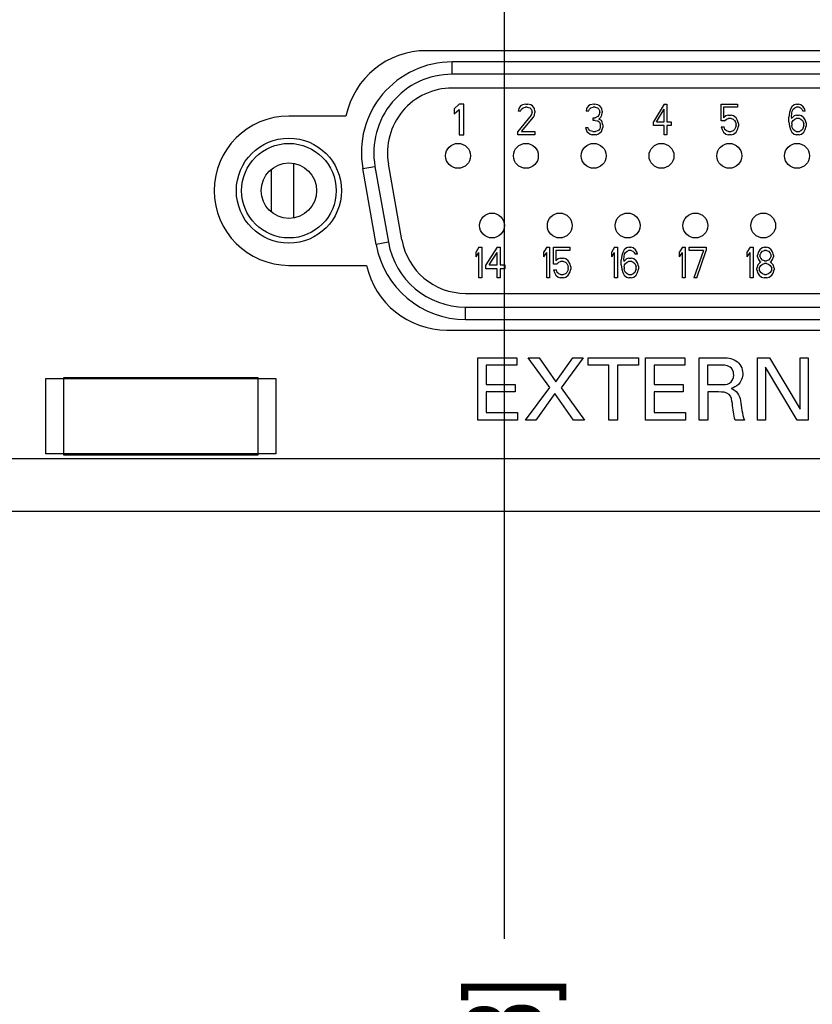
# Model space of a CAD drawing. Header units: inches. Extents: x 0 to 34, y 0 to 22.
# Tile 26 of 78: x 12.3 to 13.6, y 6.6 to 8.1. Entities that reach past the tile are written whole.
import ezdxf

# ---------------------------------------------------------------- set-up
doc = ezdxf.new("R2010")
doc.units = ezdxf.units.IN
doc.header["$LTSCALE"] = 1.87
doc.header["$MEASUREMENT"] = 0
doc.layers.get('0').update_dxf_attribs({"linetype": 'CONTINUOUS'})
doc.layers.add('02___PRT_ALL_AXES', color=7, linetype='CONTINUOUS')
doc.layers.add('DIMENSIONS', color=7, linetype='CONTINUOUS')
doc.styles.get("Standard").update_dxf_attribs({"font": 'txt', "width": 0.8})
doc.dimstyles.new('DIMSTYLE_2', dxfattribs={"dimtxt": 0.125, "dimasz": 0.18, "dimexe": 0.125, "dimexo": 0.0625, "dimgap": 0.09, "dimtad": 0, "dimtih": 1, "dimtoh": 1, "dimzin": 4, "dimdsep": 46, "dimtxsty": 'STANDARD', "dimblk": '_FILLED', "dimblk1": '_FILLED', "dimblk2": '_FILLED', "dimcen": 0.09, "dimadec": 0, "dimazin": 0, "dimtp": 0.001, "dimtm": 0.001, "dimtfac": 1, "dimtofl": 0, "dimtmove": 0, "dimatfit": 3, "dimldrblk": '_FILLED', "dimfxl": 1, "dimtolj": 1, "dimtzin": 4, "dimarcsym": 0})

# ---------------------------------------------------------------- blocks, each defined once
blk = doc.blocks.new('*D19')
at = {"layer": 'DIMENSIONS', "color": 2, "linetype": 'CONTINUOUS'}
blk.add_line((13.1285, 8.248), (13.1285, 6.6713), dxfattribs=at)
at = {"layer": 'DIMENSIONS', "color": 2, "linetype": 'CONTINUOUS', "insert": (13.066, 6.6088), "char_height": 0.125, "width": 1.325, "attachment_point": 3, "rotation": 90, "line_spacing_factor": 0.9}
blk.add_mtext('10.31{\\Ftxt.shx;\\W1.000000;\\H0.125000; }[261.8]', dxfattribs=at)
blk = doc.blocks.new('_FILLED')
at = {"color": 0, "linetype": 'BYBLOCK'}
blk.add_solid([(0, 0), (-1, 0.1736), (-1, -0.1736)], dxfattribs=at)
blk = doc.blocks.new('*D20')
at = {"layer": 'DIMENSIONS', "color": 2, "linetype": 'CONTINUOUS'}
blk.add_line((14.2785, 8.3928), (14.2785, 6.6713), dxfattribs=at)
at = {"layer": 'DIMENSIONS', "color": 2, "linetype": 'CONTINUOUS', "insert": (14.216, 6.6088), "char_height": 0.125, "width": 1.125, "attachment_point": 3, "rotation": 90, "line_spacing_factor": 0.9}
blk.add_mtext('11.46{\\Ftxt.shx;\\W1.000000;\\H0.125000; }[291]', dxfattribs=at)
blk = doc.blocks.new('*D21')
at = {"layer": 'DIMENSIONS', "color": 2, "linetype": 'CONTINUOUS'}
blk.add_line((13.7085, 7.6463), (13.7085, 6.6713), dxfattribs=at)
at = {"layer": 'DIMENSIONS', "color": 2, "linetype": 'CONTINUOUS', "insert": (13.646, 6.6088), "char_height": 0.125, "width": 1.325, "attachment_point": 3, "rotation": 90, "line_spacing_factor": 0.9}
blk.add_mtext('10.89{\\Ftxt.shx;\\W1.000000;\\H0.125000; }[276.5]', dxfattribs=at)
blk = doc.blocks.new('*D26')
at = {"layer": 'DIMENSIONS', "color": 2, "linetype": 'CONTINUOUS'}
blk.add_line((15.4345, 8.4512), (15.4345, 6.6713), dxfattribs=at)
at = {"layer": 'DIMENSIONS', "color": 2, "linetype": 'CONTINUOUS', "insert": (15.372, 6.6088), "char_height": 0.125, "width": 1.625, "attachment_point": 3, "rotation": 90, "line_spacing_factor": 0.9}
blk.add_mtext('2X 12.61{\\Ftxt.shx;\\W1.000000;\\H0.125000; }[320.3]', dxfattribs=at)
blk = doc.blocks.new('*D27')
at = {"layer": 'DIMENSIONS', "color": 2, "linetype": 'CONTINUOUS'}
blk.add_line((16.0745, 8.4512), (16.0745, 6.6713), dxfattribs=at)
at = {"layer": 'DIMENSIONS', "color": 2, "linetype": 'CONTINUOUS', "insert": (16.012, 6.6088), "char_height": 0.125, "width": 1.625, "attachment_point": 3, "rotation": 90, "line_spacing_factor": 0.9}
blk.add_mtext('2X 13.25{\\Ftxt.shx;\\W1.000000;\\H0.125000; }[336.6]', dxfattribs=at)
blk = doc.blocks.new('*D28')
at = {"layer": 'DIMENSIONS', "color": 2, "linetype": 'CONTINUOUS'}
blk.add_line((16.7145, 8.4512), (16.7145, 6.6713), dxfattribs=at)
at = {"layer": 'DIMENSIONS', "color": 2, "linetype": 'CONTINUOUS', "insert": (16.652, 6.6088), "char_height": 0.125, "width": 1.625, "attachment_point": 3, "rotation": 90, "line_spacing_factor": 0.9}
blk.add_mtext('2X 13.89{\\Ftxt.shx;\\W1.000000;\\H0.125000; }[352.9]', dxfattribs=at)
blk = doc.blocks.new('*D29')
at = {"layer": 'DIMENSIONS', "color": 2, "linetype": 'CONTINUOUS'}
blk.add_line((17.3545, 8.4512), (17.3545, 6.6713), dxfattribs=at)
at = {"layer": 'DIMENSIONS', "color": 2, "linetype": 'CONTINUOUS', "insert": (17.292, 6.6088), "char_height": 0.125, "width": 1.625, "attachment_point": 3, "rotation": 90, "line_spacing_factor": 0.9}
blk.add_mtext('2X 14.53{\\Ftxt.shx;\\W1.000000;\\H0.125000; }[369.1]', dxfattribs=at)
blk = doc.blocks.new('*D30')
at = {"layer": 'DIMENSIONS', "color": 2, "linetype": 'CONTINUOUS'}
blk.add_line((19.0645, 7.6463), (19.0645, 6.6713), dxfattribs=at)
at = {"layer": 'DIMENSIONS', "color": 2, "linetype": 'CONTINUOUS', "insert": (19.002, 6.6088), "char_height": 0.125, "width": 1.325, "attachment_point": 3, "rotation": 90, "line_spacing_factor": 0.9}
blk.add_mtext('16.24{\\Ftxt.shx;\\W1.000000;\\H0.125000; }[412.5]', dxfattribs=at)
blk = doc.blocks.new('*D31')
at = {"layer": 'DIMENSIONS', "color": 2, "linetype": 'CONTINUOUS'}
blk.add_line((19.6345, 8.3928), (19.6345, 6.6713), dxfattribs=at)
at = {"layer": 'DIMENSIONS', "color": 2, "linetype": 'CONTINUOUS', "insert": (19.572, 6.6088), "char_height": 0.125, "width": 1.125, "attachment_point": 3, "rotation": 90, "line_spacing_factor": 0.9}
blk.add_mtext('16.81{\\Ftxt.shx;\\W1.000000;\\H0.125000; }[427]', dxfattribs=at)
blk = doc.blocks.new('*D32')
at = {"layer": 'DIMENSIONS', "color": 2, "linetype": 'CONTINUOUS'}
blk.add_line((18.4845, 8.248), (18.4845, 6.6713), dxfattribs=at)
at = {"layer": 'DIMENSIONS', "color": 2, "linetype": 'CONTINUOUS', "insert": (18.422, 6.6088), "char_height": 0.125, "width": 1.325, "attachment_point": 3, "rotation": 90, "line_spacing_factor": 0.9}
blk.add_mtext('15.66{\\Ftxt.shx;\\W1.000000;\\H0.125000; }[397.8]', dxfattribs=at)
blk = doc.blocks.new('*D33')
at = {"layer": 'DIMENSIONS', "color": 2, "linetype": 'CONTINUOUS'}
for p, q in [((21.4585, 7.2723), (21.4585, 7.0214)), ((21.4585, 7.0214), (21.412, 6.9877)), ((21.412, 6.9877), (21.412, 6.6713))]:
    blk.add_line(p, q, dxfattribs=at)
at = {"layer": 'DIMENSIONS', "color": 2, "linetype": 'CONTINUOUS', "insert": (21.3495, 6.6088), "char_height": 0.125, "width": 1.625, "attachment_point": 3, "rotation": 90, "line_spacing_factor": 0.9}
blk.add_mtext('2X 18.64{\\Ftxt.shx;\\W1.000000;\\H0.125000; }[473.4]', dxfattribs=at)
blk = doc.blocks.new('*D34')
at = {"layer": 'DIMENSIONS', "color": 2, "linetype": 'CONTINUOUS'}
blk.add_line((21.5865, 7.2723), (21.5865, 6.6713), dxfattribs=at)
at = {"layer": 'DIMENSIONS', "color": 2, "linetype": 'CONTINUOUS', "insert": (21.524, 6.6088), "char_height": 0.125, "width": 1.625, "attachment_point": 3, "rotation": 90, "line_spacing_factor": 0.9}
blk.add_mtext('2X 18.76{\\Ftxt.shx;\\W1.000000;\\H0.125000; }[476.6]', dxfattribs=at)

msp = doc.modelspace()

# ---------------------------------------------------------------- linework, layer by layer
at = {"color": 7, "linetype": 'CONTINUOUS'}
for p, q in [((14.372, 8.0808), (13.045, 8.0808)), ((13.045, 8.0608), (13.045, 8.0808)), ((14.372, 8.0608), (13.045, 8.0608)), ((14.372, 8.0388), (13.045, 8.0388)), ((13.0561, 8.0128), (13.0484, 8.0055)), ((13.0637, 8.0128), (13.0561, 8.0128)), ((13.0637, 7.9638), (13.0637, 8.0128)), ((13.155, 8.0099), (13.152, 8.0057)), ((13.1581, 8.012), (13.155, 8.0099)), ((13.1635, 8.013), (13.1581, 8.012)), ((13.1589, 8.0067), (13.1627, 8.0078)), ((13.1658, 8.0078), (13.1627, 8.0078)), ((13.1635, 8.013), (13.1666, 8.013)), ((13.1658, 8.0078), (13.1697, 8.0067)), ((13.1712, 8.012), (13.1666, 8.013)), ((13.1743, 8.0099), (13.1712, 8.012)), ((13.1773, 8.0057), (13.1743, 8.0099)), ((13.264, 8.0099), (13.261, 8.0057)), ((13.2671, 8.012), (13.264, 8.0099)), ((13.2725, 8.013), (13.2671, 8.012)), ((13.2679, 8.0067), (13.2717, 8.0078)), ((13.2748, 8.0078), (13.2717, 8.0078)), ((13.2725, 8.013), (13.274, 8.013)), ((13.2794, 8.012), (13.274, 8.013)), ((13.2748, 8.0078), (13.2787, 8.0067)), ((13.2825, 8.0099), (13.2794, 8.012)), ((13.2856, 8.0057), (13.2825, 8.0099)), ((13.3857, 8.013), (13.3684, 7.9847)), ((13.3857, 8.013), (13.39, 8.013)), ((13.39, 8.013), (13.39, 7.9847)), ((13.4774, 8.013), (13.5036, 8.013)), ((13.4774, 7.9858), (13.4774, 8.013)), ((13.5036, 8.0078), (13.4813, 8.0078)), ((13.4813, 8.0078), (13.4813, 7.991)), ((13.5036, 8.013), (13.5036, 8.0078)), ((13.591, 8.0088), (13.5887, 8.0046)), ((13.5949, 8.012), (13.591, 8.0088)), ((13.5987, 8.013), (13.5949, 8.012)), ((13.5957, 8.0067), (13.598, 8.0078)), ((13.6026, 8.0078), (13.598, 8.0078)), ((13.5987, 8.013), (13.6018, 8.013)), ((13.6057, 8.012), (13.6018, 8.013)), ((13.6026, 8.0078), (13.6049, 8.0067)), ((13.6095, 8.0088), (13.6057, 8.012)), ((13.6118, 8.0046), (13.6095, 8.0088)), ((13.0484, 8.0055), (13.0484, 7.9972)), ((13.0484, 7.9972), (13.0561, 8.0044)), ((13.0561, 8.0044), (13.0561, 7.9638)), ((13.172, 7.9952), (13.1504, 7.969)), ((13.152, 8.0057), (13.1512, 8.0015)), ((13.155, 8.0015), (13.1512, 8.0015)), ((13.155, 8.0015), (13.1566, 8.0046)), ((13.1566, 8.0046), (13.1589, 8.0067)), ((13.1566, 7.969), (13.1758, 7.9921)), ((13.1697, 8.0067), (13.172, 8.0046)), ((13.172, 8.0046), (13.1735, 8.0015)), ((13.1735, 7.9994), (13.172, 7.9952)), ((13.1735, 7.9994), (13.1735, 8.0015)), ((13.1758, 7.9921), (13.1773, 7.9952)), ((13.1781, 8.0015), (13.1773, 8.0057)), ((13.1773, 7.9952), (13.1781, 7.9994)), ((13.1781, 8.0015), (13.1781, 7.9994)), ((13.261, 8.0057), (13.2602, 8.0015)), ((13.264, 8.0015), (13.2602, 8.0015)), ((13.264, 8.0015), (13.2656, 8.0046)), ((13.2656, 8.0046), (13.2679, 8.0067)), ((13.2794, 7.9931), (13.2748, 7.991)), ((13.2787, 8.0067), (13.281, 8.0046)), ((13.281, 7.9952), (13.2794, 7.9931)), ((13.281, 8.0046), (13.2825, 8.0015)), ((13.2825, 7.9994), (13.281, 7.9952)), ((13.281, 7.9889), (13.284, 7.9921)), ((13.2825, 7.9994), (13.2825, 8.0015)), ((13.284, 7.9921), (13.2856, 7.9952)), ((13.2863, 8.0015), (13.2856, 8.0057)), ((13.2856, 7.9952), (13.2863, 7.9994)), ((13.2863, 8.0015), (13.2863, 7.9994)), ((13.3735, 7.9847), (13.3857, 8.0046)), ((13.3857, 7.9847), (13.3857, 8.0046)), ((13.4851, 7.9942), (13.4813, 7.991)), ((13.489, 7.9952), (13.4851, 7.9942)), ((13.489, 7.9952), (13.4936, 7.9952)), ((13.4974, 7.9942), (13.4936, 7.9952)), ((13.5013, 7.991), (13.4974, 7.9942)), ((13.5872, 7.9994), (13.5864, 7.9921)), ((13.5864, 7.9847), (13.5864, 7.9921)), ((13.5887, 8.0046), (13.5872, 7.9994)), ((13.5903, 7.9921), (13.591, 7.9983)), ((13.5949, 7.9942), (13.5903, 7.99)), ((13.5903, 7.9921), (13.5903, 7.99)), ((13.591, 7.9983), (13.5918, 8.0015)), ((13.5918, 8.0015), (13.5934, 8.0046)), ((13.5934, 8.0046), (13.5957, 8.0067)), ((13.5987, 7.9952), (13.5949, 7.9942)), ((13.5987, 7.9952), (13.6026, 7.9952)), ((13.6064, 7.9942), (13.6026, 7.9952)), ((13.6049, 8.0067), (13.6072, 8.0046)), ((13.6103, 7.991), (13.6064, 7.9942)), ((13.6072, 8.0046), (13.6087, 8.0015)), ((13.6126, 8.0015), (13.6087, 8.0015)), ((13.6126, 8.0015), (13.6118, 8.0046)), ((13.2594, 7.9753), (13.2633, 7.9753)), ((13.2594, 7.9753), (13.2602, 7.9722)), ((13.264, 7.9732), (13.2633, 7.9753)), ((13.2717, 7.991), (13.2748, 7.991)), ((13.2717, 7.9868), (13.2717, 7.991)), ((13.2748, 7.9868), (13.2717, 7.9868)), ((13.2748, 7.9868), (13.2794, 7.9858)), ((13.2794, 7.9858), (13.2817, 7.9837)), ((13.2848, 7.9868), (13.281, 7.9889)), ((13.2817, 7.9837), (13.2833, 7.9795)), ((13.2833, 7.9753), (13.2825, 7.9732)), ((13.2833, 7.9753), (13.2833, 7.9795)), ((13.2863, 7.9837), (13.2848, 7.9868)), ((13.2871, 7.9795), (13.2863, 7.9837)), ((13.2863, 7.9722), (13.2871, 7.9753)), ((13.2871, 7.9795), (13.2871, 7.9753)), ((13.3684, 7.9784), (13.3684, 7.9847)), ((13.3857, 7.9784), (13.3684, 7.9784)), ((13.3735, 7.9847), (13.3857, 7.9847)), ((13.3857, 7.9638), (13.3857, 7.9784)), ((13.39, 7.9847), (13.3971, 7.9847)), ((13.3971, 7.9784), (13.39, 7.9784)), ((13.39, 7.9784), (13.39, 7.9638)), ((13.3971, 7.9847), (13.3971, 7.9784)), ((13.4828, 7.9858), (13.4774, 7.9858)), ((13.4774, 7.9764), (13.482, 7.9764)), ((13.4774, 7.9764), (13.479, 7.9722)), ((13.4836, 7.9722), (13.482, 7.9764)), ((13.4828, 7.9858), (13.4859, 7.9889)), ((13.4859, 7.9889), (13.489, 7.99)), ((13.4936, 7.99), (13.489, 7.99)), ((13.4936, 7.99), (13.4967, 7.9889)), ((13.4967, 7.9889), (13.499, 7.9868)), ((13.499, 7.9868), (13.5005, 7.9837)), ((13.5005, 7.9753), (13.499, 7.9722)), ((13.5005, 7.9837), (13.5013, 7.9805)), ((13.5013, 7.9784), (13.5005, 7.9753)), ((13.5036, 7.9868), (13.5013, 7.991)), ((13.5013, 7.9784), (13.5013, 7.9805)), ((13.5051, 7.9816), (13.5036, 7.9868)), ((13.5036, 7.9722), (13.5051, 7.9774)), ((13.5051, 7.9816), (13.5051, 7.9774)), ((13.5864, 7.9847), (13.5872, 7.9774)), ((13.5872, 7.9774), (13.5887, 7.9722)), ((13.591, 7.9816), (13.5918, 7.9847)), ((13.591, 7.9816), (13.591, 7.9784)), ((13.5918, 7.9753), (13.591, 7.9784)), ((13.5918, 7.9847), (13.5934, 7.9868)), ((13.5934, 7.9722), (13.5918, 7.9753)), ((13.5934, 7.9868), (13.5957, 7.9889)), ((13.5957, 7.9889), (13.598, 7.99)), ((13.6034, 7.99), (13.598, 7.99)), ((13.6034, 7.99), (13.6057, 7.9889)), ((13.6057, 7.9889), (13.608, 7.9868)), ((13.608, 7.9868), (13.6095, 7.9847)), ((13.6095, 7.9753), (13.608, 7.9722)), ((13.6095, 7.9847), (13.6103, 7.9816)), ((13.6103, 7.9784), (13.6095, 7.9753)), ((13.6126, 7.9879), (13.6103, 7.991)), ((13.6103, 7.9784), (13.6103, 7.9816)), ((13.6141, 7.9826), (13.6126, 7.9879)), ((13.6126, 7.9722), (13.6141, 7.9774)), ((13.6141, 7.9826), (13.6141, 7.9774)), ((13.0561, 7.9638), (13.0637, 7.9638)), ((13.1504, 7.9638), (13.1504, 7.969)), ((13.1781, 7.9638), (13.1504, 7.9638)), ((13.1566, 7.969), (13.1781, 7.969)), ((13.1781, 7.969), (13.1781, 7.9638)), ((13.2602, 7.9722), (13.2617, 7.969)), ((13.2617, 7.969), (13.264, 7.9669)), ((13.2656, 7.9711), (13.264, 7.9732)), ((13.264, 7.9669), (13.2671, 7.9648)), ((13.2671, 7.9701), (13.2656, 7.9711)), ((13.271, 7.969), (13.2671, 7.9701)), ((13.2671, 7.9648), (13.2702, 7.9638)), ((13.2764, 7.9638), (13.2702, 7.9638)), ((13.271, 7.969), (13.2756, 7.969)), ((13.2794, 7.9701), (13.2756, 7.969)), ((13.2764, 7.9638), (13.2794, 7.9648)), ((13.281, 7.9711), (13.2794, 7.9701)), ((13.2794, 7.9648), (13.2825, 7.9669)), ((13.2825, 7.9732), (13.281, 7.9711)), ((13.2825, 7.9669), (13.2848, 7.969)), ((13.2848, 7.969), (13.2863, 7.9722)), ((13.39, 7.9638), (13.3857, 7.9638)), ((13.479, 7.9722), (13.4813, 7.968)), ((13.4813, 7.968), (13.4851, 7.9648)), ((13.4859, 7.9701), (13.4836, 7.9722)), ((13.4851, 7.9648), (13.489, 7.9638)), ((13.489, 7.969), (13.4859, 7.9701)), ((13.489, 7.969), (13.4936, 7.969)), ((13.4936, 7.9638), (13.489, 7.9638)), ((13.4967, 7.9701), (13.4936, 7.969)), ((13.4936, 7.9638), (13.4974, 7.9648)), ((13.499, 7.9722), (13.4967, 7.9701)), ((13.4974, 7.9648), (13.5013, 7.968)), ((13.5013, 7.968), (13.5036, 7.9722)), ((13.5887, 7.9722), (13.591, 7.968)), ((13.591, 7.968), (13.5949, 7.9648)), ((13.5957, 7.9701), (13.5934, 7.9722)), ((13.5949, 7.9648), (13.5987, 7.9638)), ((13.598, 7.969), (13.5957, 7.9701)), ((13.598, 7.969), (13.6034, 7.969)), ((13.6026, 7.9638), (13.5987, 7.9638)), ((13.6026, 7.9638), (13.6064, 7.9648)), ((13.6057, 7.9701), (13.6034, 7.969)), ((13.608, 7.9722), (13.6057, 7.9701)), ((13.6064, 7.9648), (13.6103, 7.968)), ((13.6103, 7.968), (13.6126, 7.9722)), ((12.7902, 7.83), (12.7902, 7.9176)), ((12.9012, 7.9094), (12.9209, 7.9129)), ((12.9209, 7.9129), (12.9424, 7.7909)), ((12.9641, 7.7947), (12.9426, 7.9167)), ((12.7548, 7.839), (12.7548, 7.9085)), ((12.9227, 7.7874), (12.9012, 7.9094)), ((12.9424, 7.7909), (12.9227, 7.7874)), ((13.0881, 7.783), (13.0835, 7.7757)), ((13.0835, 7.7673), (13.0835, 7.7757)), ((13.0835, 7.7673), (13.0881, 7.7746)), ((13.0881, 7.783), (13.0927, 7.783)), ((13.0881, 7.7338), (13.0881, 7.7746)), ((13.0927, 7.783), (13.0927, 7.7338)), ((13.1173, 7.783), (13.0989, 7.7547)), ((13.1042, 7.7547), (13.1173, 7.7746)), ((13.1173, 7.783), (13.1219, 7.783)), ((13.1173, 7.7547), (13.1173, 7.7746)), ((13.1219, 7.783), (13.1219, 7.7547)), ((13.1971, 7.783), (13.1925, 7.7757)), ((13.1925, 7.7673), (13.1925, 7.7757)), ((13.1925, 7.7673), (13.1971, 7.7746)), ((13.1971, 7.783), (13.2017, 7.783)), ((13.1971, 7.7338), (13.1971, 7.7746)), ((13.2017, 7.783), (13.2017, 7.7338)), ((13.2079, 7.783), (13.234, 7.783)), ((13.2079, 7.7558), (13.2079, 7.783)), ((13.234, 7.7778), (13.2117, 7.7778)), ((13.2117, 7.7778), (13.2117, 7.761)), ((13.234, 7.783), (13.234, 7.7778)), ((13.3061, 7.783), (13.3015, 7.7757)), ((13.3015, 7.7673), (13.3015, 7.7757)), ((13.3015, 7.7673), (13.3061, 7.7746)), ((13.3061, 7.783), (13.3107, 7.783)), ((13.3061, 7.7338), (13.3061, 7.7746)), ((13.3107, 7.783), (13.3107, 7.7338)), ((13.3192, 7.7746), (13.3176, 7.7694)), ((13.3215, 7.7788), (13.3192, 7.7746)), ((13.3253, 7.782), (13.3215, 7.7788)), ((13.3215, 7.7683), (13.3222, 7.7715)), ((13.3222, 7.7715), (13.3238, 7.7746)), ((13.3238, 7.7746), (13.3261, 7.7767)), ((13.3292, 7.783), (13.3253, 7.782)), ((13.3261, 7.7767), (13.3284, 7.7778)), ((13.333, 7.7778), (13.3284, 7.7778)), ((13.3292, 7.783), (13.3322, 7.783)), ((13.3361, 7.782), (13.3322, 7.783)), ((13.333, 7.7778), (13.3353, 7.7767)), ((13.3353, 7.7767), (13.3376, 7.7746)), ((13.3399, 7.7788), (13.3361, 7.782)), ((13.3376, 7.7746), (13.3392, 7.7715)), ((13.343, 7.7715), (13.3392, 7.7715)), ((13.3422, 7.7746), (13.3399, 7.7788)), ((13.343, 7.7715), (13.3422, 7.7746)), ((13.4151, 7.783), (13.4105, 7.7757)), ((13.4105, 7.7673), (13.4105, 7.7757)), ((13.4105, 7.7673), (13.4151, 7.7746)), ((13.4151, 7.783), (13.4197, 7.783)), ((13.4151, 7.7338), (13.4151, 7.7746)), ((13.4197, 7.783), (13.4197, 7.7338)), ((13.4259, 7.783), (13.4535, 7.783)), ((13.4259, 7.7778), (13.4259, 7.783)), ((13.4489, 7.7778), (13.4259, 7.7778)), ((13.4489, 7.7778), (13.4335, 7.7338)), ((13.4382, 7.7338), (13.4535, 7.7778)), ((13.4535, 7.783), (13.4535, 7.7778)), ((13.5241, 7.783), (13.5195, 7.7757)), ((13.5195, 7.7673), (13.5195, 7.7757)), ((13.5195, 7.7673), (13.5241, 7.7746)), ((13.5241, 7.783), (13.5287, 7.783)), ((13.5241, 7.7338), (13.5241, 7.7746)), ((13.5287, 7.783), (13.5287, 7.7338)), ((13.5372, 7.7757), (13.5356, 7.7704)), ((13.5356, 7.7673), (13.5356, 7.7704)), ((13.5395, 7.7788), (13.5372, 7.7757)), ((13.5433, 7.782), (13.5395, 7.7788)), ((13.5395, 7.7704), (13.541, 7.7736)), ((13.5395, 7.7704), (13.5395, 7.7683)), ((13.541, 7.7736), (13.5441, 7.7767)), ((13.5472, 7.783), (13.5433, 7.782)), ((13.5441, 7.7767), (13.5472, 7.7778)), ((13.5472, 7.783), (13.5502, 7.783)), ((13.5502, 7.7778), (13.5472, 7.7778)), ((13.5541, 7.782), (13.5502, 7.783)), ((13.5502, 7.7778), (13.5533, 7.7767)), ((13.5533, 7.7767), (13.5564, 7.7736)), ((13.5579, 7.7788), (13.5541, 7.782)), ((13.5564, 7.7736), (13.5579, 7.7704)), ((13.5602, 7.7757), (13.5579, 7.7788)), ((13.5579, 7.7683), (13.5579, 7.7704)), ((13.5618, 7.7704), (13.5602, 7.7757)), ((13.5618, 7.7704), (13.5618, 7.7673)), ((13.0989, 7.7484), (13.0989, 7.7547)), ((13.1042, 7.7547), (13.1173, 7.7547)), ((13.1219, 7.7547), (13.1296, 7.7547)), ((13.1296, 7.7547), (13.1296, 7.7484)), ((13.2132, 7.7558), (13.2079, 7.7558)), ((13.2155, 7.7642), (13.2117, 7.761)), ((13.2132, 7.7558), (13.2163, 7.7589)), ((13.2194, 7.7652), (13.2155, 7.7642)), ((13.2163, 7.7589), (13.2194, 7.76)), ((13.2194, 7.7652), (13.224, 7.7652)), ((13.224, 7.76), (13.2194, 7.76)), ((13.2278, 7.7642), (13.224, 7.7652)), ((13.224, 7.76), (13.2271, 7.7589)), ((13.2271, 7.7589), (13.2294, 7.7568)), ((13.2317, 7.761), (13.2278, 7.7642)), ((13.2294, 7.7568), (13.2309, 7.7537)), ((13.234, 7.7568), (13.2317, 7.761)), ((13.2355, 7.7516), (13.234, 7.7568)), ((13.3176, 7.7694), (13.3169, 7.7621)), ((13.3169, 7.7547), (13.3169, 7.7621)), ((13.3169, 7.7547), (13.3176, 7.7474)), ((13.3207, 7.7621), (13.3215, 7.7683)), ((13.3253, 7.7642), (13.3207, 7.76)), ((13.3207, 7.7621), (13.3207, 7.76)), ((13.3215, 7.7516), (13.3222, 7.7547)), ((13.3222, 7.7547), (13.3238, 7.7568)), ((13.3238, 7.7568), (13.3261, 7.7589)), ((13.3292, 7.7652), (13.3253, 7.7642)), ((13.3261, 7.7589), (13.3284, 7.76)), ((13.3338, 7.76), (13.3284, 7.76)), ((13.3292, 7.7652), (13.333, 7.7652)), ((13.3368, 7.7642), (13.333, 7.7652)), ((13.3338, 7.76), (13.3361, 7.7589)), ((13.3361, 7.7589), (13.3384, 7.7568)), ((13.3407, 7.761), (13.3368, 7.7642)), ((13.3384, 7.7568), (13.3399, 7.7547)), ((13.3399, 7.7547), (13.3407, 7.7516)), ((13.343, 7.7579), (13.3407, 7.761)), ((13.3445, 7.7526), (13.343, 7.7579)), ((13.5364, 7.7547), (13.5349, 7.7495)), ((13.5356, 7.7673), (13.5372, 7.7631)), ((13.5395, 7.7579), (13.5364, 7.7547)), ((13.5372, 7.7631), (13.5395, 7.76)), ((13.541, 7.7652), (13.5395, 7.7683)), ((13.5395, 7.76), (13.541, 7.7589)), ((13.541, 7.7589), (13.5395, 7.7579)), ((13.5441, 7.7621), (13.541, 7.7652)), ((13.541, 7.7537), (13.5441, 7.7558)), ((13.5472, 7.761), (13.5441, 7.7621)), ((13.5441, 7.7558), (13.5472, 7.7568)), ((13.5472, 7.761), (13.5502, 7.761)), ((13.5502, 7.7568), (13.5472, 7.7568)), ((13.5533, 7.7621), (13.5502, 7.761)), ((13.5502, 7.7568), (13.5533, 7.7558)), ((13.5564, 7.7652), (13.5533, 7.7621)), ((13.5533, 7.7558), (13.5564, 7.7537)), ((13.5579, 7.7683), (13.5564, 7.7652)), ((13.5564, 7.7589), (13.5579, 7.76)), ((13.5579, 7.7579), (13.5564, 7.7589)), ((13.5579, 7.76), (13.5602, 7.7631)), ((13.561, 7.7547), (13.5579, 7.7579)), ((13.5602, 7.7631), (13.5618, 7.7673)), ((13.5625, 7.7495), (13.561, 7.7547)), ((13.1173, 7.7484), (13.0989, 7.7484)), ((13.1173, 7.7338), (13.1173, 7.7484)), ((13.1296, 7.7484), (13.1219, 7.7484)), ((13.1219, 7.7484), (13.1219, 7.7338)), ((13.2079, 7.7464), (13.2125, 7.7464)), ((13.2079, 7.7464), (13.2094, 7.7422)), ((13.2094, 7.7422), (13.2117, 7.738)), ((13.2117, 7.738), (13.2155, 7.7348)), ((13.214, 7.7422), (13.2125, 7.7464)), ((13.2163, 7.7401), (13.214, 7.7422)), ((13.2194, 7.739), (13.2163, 7.7401)), ((13.2194, 7.739), (13.224, 7.739)), ((13.2271, 7.7401), (13.224, 7.739)), ((13.2294, 7.7422), (13.2271, 7.7401)), ((13.2278, 7.7348), (13.2317, 7.738)), ((13.2309, 7.7453), (13.2294, 7.7422)), ((13.2309, 7.7537), (13.2317, 7.7505)), ((13.2317, 7.7484), (13.2309, 7.7453)), ((13.2317, 7.7484), (13.2317, 7.7505)), ((13.2317, 7.738), (13.234, 7.7422)), ((13.234, 7.7422), (13.2355, 7.7474)), ((13.2355, 7.7516), (13.2355, 7.7474)), ((13.3176, 7.7474), (13.3192, 7.7422)), ((13.3192, 7.7422), (13.3215, 7.738)), ((13.3215, 7.7516), (13.3215, 7.7484)), ((13.3222, 7.7453), (13.3215, 7.7484)), ((13.3215, 7.738), (13.3253, 7.7348)), ((13.3238, 7.7422), (13.3222, 7.7453)), ((13.3261, 7.7401), (13.3238, 7.7422)), ((13.3284, 7.739), (13.3261, 7.7401)), ((13.3284, 7.739), (13.3338, 7.739)), ((13.3361, 7.7401), (13.3338, 7.739)), ((13.3384, 7.7422), (13.3361, 7.7401)), ((13.3368, 7.7348), (13.3407, 7.738)), ((13.3399, 7.7453), (13.3384, 7.7422)), ((13.3407, 7.7484), (13.3399, 7.7453)), ((13.3407, 7.7484), (13.3407, 7.7516)), ((13.3407, 7.738), (13.343, 7.7422)), ((13.343, 7.7422), (13.3445, 7.7474)), ((13.3445, 7.7526), (13.3445, 7.7474)), ((13.5349, 7.7464), (13.5349, 7.7495)), ((13.5349, 7.7464), (13.5364, 7.7411)), ((13.5364, 7.7411), (13.5387, 7.738)), ((13.5387, 7.7495), (13.541, 7.7537)), ((13.5387, 7.7495), (13.5387, 7.7464)), ((13.541, 7.7422), (13.5387, 7.7464)), ((13.5387, 7.738), (13.5425, 7.7348)), ((13.5441, 7.7401), (13.541, 7.7422)), ((13.5472, 7.739), (13.5441, 7.7401)), ((13.5472, 7.739), (13.5502, 7.739)), ((13.5533, 7.7401), (13.5502, 7.739)), ((13.5564, 7.7422), (13.5533, 7.7401)), ((13.5548, 7.7348), (13.5587, 7.738)), ((13.5564, 7.7537), (13.5587, 7.7495)), ((13.5587, 7.7464), (13.5564, 7.7422)), ((13.5587, 7.7464), (13.5587, 7.7495)), ((13.5587, 7.738), (13.561, 7.7411)), ((13.561, 7.7411), (13.5625, 7.7464)), ((13.5625, 7.7495), (13.5625, 7.7464)), ((13.0927, 7.7338), (13.0881, 7.7338)), ((13.1219, 7.7338), (13.1173, 7.7338)), ((13.2017, 7.7338), (13.1971, 7.7338)), ((13.2155, 7.7348), (13.2194, 7.7338)), ((13.224, 7.7338), (13.2194, 7.7338)), ((13.224, 7.7338), (13.2278, 7.7348)), ((13.3107, 7.7338), (13.3061, 7.7338)), ((13.3253, 7.7348), (13.3292, 7.7338)), ((13.333, 7.7338), (13.3292, 7.7338)), ((13.333, 7.7338), (13.3368, 7.7348)), ((13.4197, 7.7338), (13.4151, 7.7338)), ((13.4382, 7.7338), (13.4335, 7.7338)), ((13.5287, 7.7338), (13.5241, 7.7338)), ((13.5425, 7.7348), (13.5464, 7.7338)), ((13.551, 7.7338), (13.5464, 7.7338)), ((13.551, 7.7338), (13.5548, 7.7348)), ((13.0665, 7.7088), (14.3505, 7.7088)), ((13.0665, 7.6868), (14.3505, 7.6868)), ((13.0665, 7.6668), (13.0665, 7.6868)), ((13.0665, 7.6668), (14.3505, 7.6668)), ((12.3915, 7.5718), (12.7615, 7.5718)), ((12.3915, 7.4508), (12.3915, 7.5718)), ((12.4205, 7.5738), (12.7325, 7.5738)), ((12.4205, 7.4488), (12.4205, 7.5738)), ((12.5205, 7.5738), (12.5205, 7.5718)), ((12.6325, 7.5738), (12.6325, 7.5718)), ((12.7325, 7.5738), (12.7325, 7.4488)), ((12.7615, 7.5718), (12.7615, 7.4508)), ((12.7615, 7.4508), (12.3915, 7.4508)), ((12.7325, 7.4488), (12.4205, 7.4488)), ((3.01, 7.3588), (21.635, 7.3588))]:
    msp.add_line(p, q, dxfattribs=at)
at = {"color": 40, "linetype": 'CONTINUOUS'}
for p, q in [((13.086, 7.6053), (13.1488, 7.6053)), ((13.086, 7.505), (13.086, 7.6053)), ((13.1488, 7.6053), (13.1488, 7.5935)), ((13.1671, 7.6053), (13.1848, 7.6053)), ((13.2018, 7.5575), (13.1671, 7.6053)), ((13.1848, 7.6053), (13.2119, 7.5667)), ((13.2119, 7.5667), (13.239, 7.6053)), ((13.2558, 7.6053), (13.2201, 7.5572)), ((13.239, 7.6053), (13.2558, 7.6053)), ((13.2635, 7.6053), (13.3444, 7.6053)), ((13.2635, 7.5935), (13.2635, 7.6053)), ((13.3444, 7.6053), (13.3444, 7.5935)), ((13.356, 7.6053), (13.4188, 7.6053)), ((13.356, 7.505), (13.356, 7.6053)), ((13.4188, 7.6053), (13.4188, 7.5935)), ((13.4422, 7.6053), (13.478, 7.6053)), ((13.4422, 7.505), (13.4422, 7.6053)), ((13.5361, 7.6053), (13.5554, 7.6053)), ((13.5361, 7.505), (13.5361, 7.6053)), ((13.5554, 7.6053), (13.6047, 7.5224)), ((13.6047, 7.6053), (13.6174, 7.6053)), ((13.6047, 7.5224), (13.6047, 7.6053)), ((13.6174, 7.6053), (13.6174, 7.505)), ((13.1488, 7.5935), (13.0998, 7.5935)), ((13.0998, 7.5935), (13.0998, 7.5622)), ((13.297, 7.5935), (13.2635, 7.5935)), ((13.297, 7.505), (13.297, 7.5935)), ((13.3444, 7.5935), (13.3108, 7.5935)), ((13.3108, 7.5935), (13.3108, 7.505)), ((13.4188, 7.5935), (13.3698, 7.5935)), ((13.3698, 7.5935), (13.3698, 7.5622)), ((13.4776, 7.5936), (13.4557, 7.5936)), ((13.4557, 7.5936), (13.4557, 7.5621)), ((13.5487, 7.5901), (13.5487, 7.505)), ((13.5997, 7.505), (13.5487, 7.5901)), ((13.0998, 7.5622), (13.1465, 7.5622)), ((13.1465, 7.5506), (13.0998, 7.5506)), ((13.0998, 7.5506), (13.0998, 7.5173)), ((13.1465, 7.5622), (13.1465, 7.5506)), ((13.1629, 7.505), (13.2018, 7.5575)), ((13.2102, 7.5481), (13.1797, 7.505)), ((13.2401, 7.505), (13.2102, 7.5481)), ((13.2201, 7.5572), (13.2576, 7.505)), ((13.3698, 7.5622), (13.4165, 7.5622)), ((13.4165, 7.5506), (13.3698, 7.5506)), ((13.3698, 7.5506), (13.3698, 7.5173)), ((13.4165, 7.5622), (13.4165, 7.5506)), ((13.4557, 7.5621), (13.4776, 7.5621)), ((13.4734, 7.5503), (13.456, 7.5503)), ((13.456, 7.5503), (13.456, 7.505)), ((13.0998, 7.5173), (13.15, 7.5173)), ((13.15, 7.5173), (13.15, 7.505)), ((13.3698, 7.5173), (13.42, 7.5173)), ((13.42, 7.5173), (13.42, 7.505)), ((13.15, 7.505), (13.086, 7.505)), ((13.1797, 7.505), (13.1629, 7.505)), ((13.2576, 7.505), (13.2401, 7.505)), ((13.3108, 7.505), (13.297, 7.505)), ((13.42, 7.505), (13.356, 7.505)), ((13.456, 7.505), (13.4422, 7.505)), ((13.5148, 7.505), (13.5, 7.505)), ((13.5487, 7.505), (13.5361, 7.505)), ((13.6174, 7.505), (13.5997, 7.505)), ((14.8212, 7.4427), (12.1602, 7.4427))]:
    msp.add_line(p, q, dxfattribs=at)
at = {"color": 7, "linetype": 'CONTINUOUS'}
for centre, radius in [((12.7825, 7.8738), 0.0845), ((12.7825, 7.8738), 0.076), ((13.0545, 7.9298), 0.02), ((13.1635, 7.9298), 0.02), ((13.2725, 7.9298), 0.02), ((13.3815, 7.9298), 0.02), ((13.4905, 7.9298), 0.02), ((13.5995, 7.9298), 0.02), ((12.7825, 7.8738), 0.0445), ((13.109, 7.8178), 0.02), ((13.218, 7.8178), 0.02), ((13.327, 7.8178), 0.02), ((13.436, 7.8178), 0.02), ((13.545, 7.8178), 0.02)]:
    msp.add_circle(centre, radius, dxfattribs=at)
for centre, radius, start, end in [((13.045, 7.9348), 0.146, 90, 190), ((13.045, 7.9348), 0.126, 90, 190), ((13.045, 7.9348), 0.104, 90, 190), ((13.0665, 7.8128), 0.146, 190, 270), ((13.0665, 7.8128), 0.126, 190, 270), ((13.0665, 7.8128), 0.104, 190, 270)]:
    msp.add_arc(centre, radius, start, end, dxfattribs=at)
at = {"color": 40, "linetype": 'CONTINUOUS'}
for points in [[(13.478, 7.6053), (13.4859, 7.6053), (13.4945, 7.6048), (13.5011, 7.6005)], [(13.5011, 7.6005), (13.5076, 7.5964), (13.5122, 7.5879), (13.5122, 7.5801)], [(13.5122, 7.5801), (13.5122, 7.5738), (13.5096, 7.5669), (13.5051, 7.5624)], [(13.4776, 7.5621), (13.4821, 7.5621), (13.487, 7.562), (13.4908, 7.5643)], [(13.4908, 7.5643), (13.4951, 7.5667), (13.4976, 7.5724), (13.4976, 7.5774)], [(13.5051, 7.5624), (13.5019, 7.5592), (13.4976, 7.557), (13.4933, 7.5558)], [(13.4933, 7.5558), (13.5012, 7.5538), (13.5077, 7.5447), (13.5086, 7.5365)], [(13.5086, 7.5365), (13.5098, 7.5259), (13.5113, 7.5151), (13.5148, 7.505)], [(13.5, 7.505), (13.4971, 7.5135), (13.4965, 7.5226), (13.4954, 7.5315)]]:
    msp.add_open_spline(points, degree=3, dxfattribs=at)
for points, knots in [([(13.4976, 7.5774), (13.4976, 7.5806), (13.4959, 7.591), (13.4839, 7.5936), (13.4776, 7.5936)], [0, 0, 0, 0, 0.338167, 1, 1, 1, 1]), ([(13.4954, 7.5315), (13.4948, 7.5368), (13.4926, 7.5498), (13.4791, 7.5503), (13.4734, 7.5503)], [0, 0, 0, 0, 0.479508, 1, 1, 1, 1])]:
    msp.add_open_spline(points, degree=3, knots=knots, dxfattribs=at)
at = {"layer": '02___PRT_ALL_AXES', "color": 7, "linetype": 'CONTINUOUS'}
for p, q in [((14.4135, 8.0988), (13.0035, 8.0988)), ((12.8743, 7.9938), (12.7825, 7.9938)), ((12.7825, 7.7538), (12.9075, 7.7538)), ((13.0365, 7.6498), (14.3805, 7.6498))]:
    msp.add_line(p, q, dxfattribs=at)
for centre, radius, start, end in [((13.0035, 7.9668), 0.132, 90, 168.1971), ((12.7825, 7.8738), 0.12, 90, 270), ((13.0365, 7.7818), 0.132, 192.2467, 270)]:
    msp.add_arc(centre, radius, start, end, dxfattribs=at)

# ---------------------------------------------------------------- dimensions: what is measured, and where the dimension line sits
at = {"layer": 'DIMENSIONS', "color": 2, "linetype": 'CONTINUOUS'}
for feature_location, offset, dtype, origin, picture, middle in [((15.4345, 8.4512), (0, -1.7799), 1, (2.8225, 8.5137), '*D26', (15.4345, 5.7963)), ((16.0745, 8.4512), (0, -1.7799), 1, (2.8225, 8.5137), '*D27', (16.0745, 5.7963)), ((16.7145, 8.4512), (0, -1.7799), 1, (2.8225, 8.5137), '*D28', (16.7145, 5.7963)), ((17.3545, 8.4512), (0, -1.7799), 1, (2.8225, 8.5137), '*D29', (17.3545, 5.7963)), ((21.4585, 7.2723), (-0.0465, -0.601), 0, (2.8225, 7.3348), '*D33', (21.412, 5.7963)), ((21.5865, 7.2723), (0, -0.601), 1, (2.8225, 7.3348), '*D34', (21.5865, 5.7963))]:
    dim = msp.add_ordinate_dim(feature_location=feature_location, offset=offset, dtype=dtype, origin=origin, text='2X <>', dimstyle='DIMSTYLE_2', override={"dimtad": 1, "dimtih": 0, "dimtoh": 0}, dxfattribs=at)
    dim.commit()
    dim.dimension.update_dxf_attribs({"geometry": picture, "text_midpoint": middle})
for feature_location, offset, origin, picture, middle in [((14.2785, 8.3928), (0, -1.7215), (2.8225, 8.4553), '*D20', (14.2785, 6.0463)), ((19.6345, 8.3928), (0, -1.7215), (2.8225, 8.4553), '*D31', (19.6345, 6.0463)), ((13.1285, 8.248), (0, -1.5767), (2.8225, 8.3105), '*D19', (13.1285, 5.9463)), ((18.4845, 8.248), (0, -1.5767), (2.8225, 8.3105), '*D32', (18.4845, 5.9463)), ((13.7085, 7.6463), (0, -0.975), (2.8225, 7.7088), '*D21', (13.7085, 5.9463)), ((19.0645, 7.6463), (0, -0.975), (2.8225, 7.7088), '*D30', (19.0645, 5.9463))]:
    dim = msp.add_ordinate_dim(feature_location=feature_location, offset=offset, dtype=1, origin=origin, dimstyle='DIMSTYLE_2', override={"dimtad": 1, "dimtih": 0, "dimtoh": 0}, dxfattribs=at)
    dim.commit()
    dim.dimension.update_dxf_attribs({"geometry": picture, "text_midpoint": middle})

doc.saveas('drawing.dxf')
